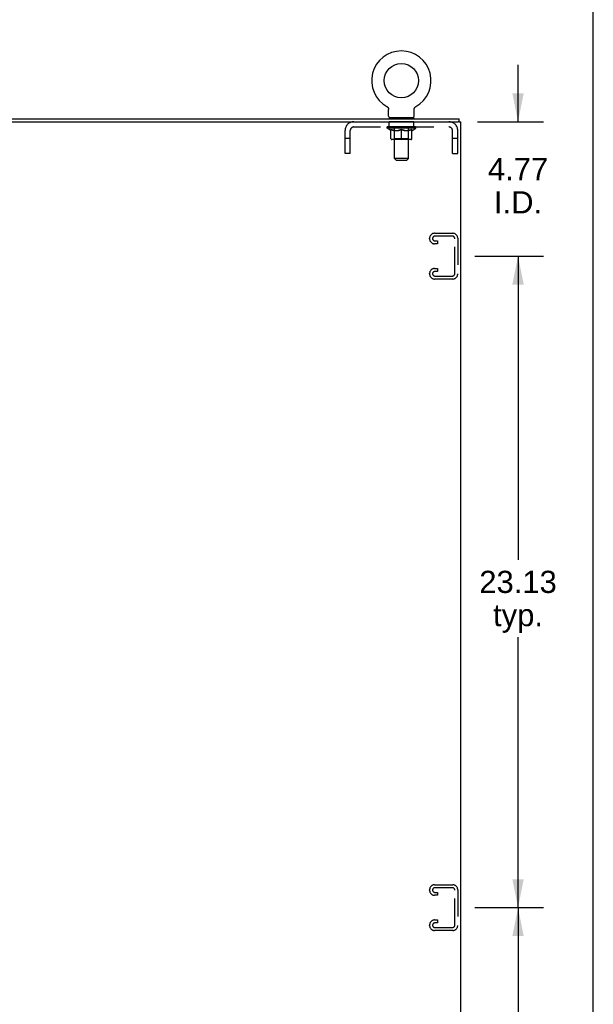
# Model space of a CAD drawing. Header units: inches. Extents: x 0 to 171, y 0 to 111.
# Tile 11 of 11: x 151 to 171, y 35 to 70. Entities that reach past the tile are written whole.
import ezdxf

# ---------------------------------------------------------------- set-up
doc = ezdxf.new("R2010")
doc.units = ezdxf.units.IN
doc.header["$LTSCALE"] = 9.428571
doc.header["$MEASUREMENT"] = 0
doc.linetypes.add('HIDDEN', pattern=[0.2, 0.1, -0.1])
doc.layers.get('0').update_dxf_attribs({"linetype": 'CONTINUOUS'})
for name, color, linetype in [('02___PRT_ALL_AXES', 7, 'CONTINUOUS'), ('DEFAULT_2', 8, 'HIDDEN'), ('DIMENSIONS', 7, 'CONTINUOUS')]:
    doc.layers.add(name, color=color, linetype=linetype)
doc.styles.get("Standard").update_dxf_attribs({"font": 'arial.ttf'})
doc.dimstyles.new('DIMSTYLE_2', dxfattribs={"dimtxt": 0.786555, "dimasz": 1.008403, "dimexe": 0.09, "dimexo": 0.07, "dimgap": 0.039, "dimtad": 0, "dimtih": 1, "dimtoh": 1, "dimzin": 4, "dimdsep": 46, "dimtxsty": 'Standard', "dimblk": '_FILLED', "dimblk1": '_FILLED', "dimblk2": '_FILLED', "dimcen": 0.09, "dimazin": 1, "dimtfac": 1, "dimtdec": 3, "dimtofl": 0, "dimtmove": 0, "dimatfit": 3, "dimldrblk": '_FILLED', "dimfxl": 1, "dimtolj": 1, "dimtzin": 4, "dimarcsym": 0})

# ---------------------------------------------------------------- blocks, each defined once
blk = doc.blocks.new('_FILLED')
at = {"color": 0, "linetype": 'ByBlock'}
blk.add_solid([(0, 0), (-1, 0.2), (-1, -0.2)], dxfattribs=at)
blk = doc.blocks.new('*D8')
at = {"layer": 'DIMENSIONS', "color": 2, "linetype": 'Continuous'}
for p, q in [((167.221, 38.381), (169.666, 38.381)), ((168.758, 38.381), (168.758, 27.605)), ((168.758, 15.256), (168.758, 24.852)), ((167.221, 15.256), (169.666, 15.256))]:
    blk.add_line(p, q, dxfattribs=at)
at = {"layer": 'DIMENSIONS', "color": 2, "linetype": 'Continuous', "xscale": 1.0084033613, "yscale": 1.0084033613, "zscale": 1.0084033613}
for p, rotation in [((168.758, 38.381), 90), ((168.758, 15.256), 270)]:
    blk.add_blockref('_FILLED', p, dxfattribs=dict(at, rotation=rotation))
at = {"layer": 'DIMENSIONS', "color": 2, "linetype": 'Continuous', "insert": (168.758, 27.212), "char_height": 0.7866, "width": 2.74856, "attachment_point": 2, "line_spacing_factor": 0.9}
blk.add_mtext('23.13\\Ptyp.', dxfattribs=at)
blk = doc.blocks.new('*D9')
at = {"layer": 'DIMENSIONS', "color": 2, "linetype": 'Continuous'}
for p, q in [((167.221, 61.506), (169.666, 61.506)), ((168.758, 61.506), (168.758, 50.73)), ((168.758, 38.381), (168.758, 47.977)), ((167.221, 38.381), (169.666, 38.381))]:
    blk.add_line(p, q, dxfattribs=at)
at = {"layer": 'DIMENSIONS', "color": 2, "linetype": 'Continuous', "xscale": 1.0084033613, "yscale": 1.0084033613, "zscale": 1.0084033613}
for p, rotation in [((168.758, 61.506), 90), ((168.758, 38.381), 270)]:
    blk.add_blockref('_FILLED', p, dxfattribs=dict(at, rotation=rotation))
at = {"layer": 'DIMENSIONS', "color": 2, "linetype": 'Continuous', "insert": (168.758, 50.337), "char_height": 0.7866, "width": 2.74856, "attachment_point": 2, "line_spacing_factor": 0.9}
blk.add_mtext('23.13\\Ptyp.', dxfattribs=at)
blk = doc.blocks.new('*D10')
at = {"layer": 'DIMENSIONS', "color": 2, "linetype": 'Continuous'}
for p, q in [((168.758, 66.277), (168.758, 68.294)), ((167.317, 66.277), (169.666, 66.277)), ((167.221, 61.506), (169.666, 61.506)), ((168.758, 61.506), (168.758, 59.489))]:
    blk.add_line(p, q, dxfattribs=at)
at = {"layer": 'DIMENSIONS', "color": 2, "linetype": 'Continuous', "xscale": 1.0084033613, "yscale": 1.0084033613, "zscale": 1.0084033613}
for p, rotation in [((168.758, 66.277), 270), ((168.758, 61.506), 90)]:
    blk.add_blockref('_FILLED', p, dxfattribs=dict(at, rotation=rotation))
at = {"layer": 'DIMENSIONS', "color": 2, "linetype": 'Continuous', "insert": (168.758, 64.988), "char_height": 0.7866, "width": 2.13744, "attachment_point": 2, "line_spacing_factor": 0.9}
blk.add_mtext('4.77\\PI.D.', dxfattribs=at)

msp = doc.modelspace()

# ---------------------------------------------------------------- linework, layer by layer
at = {"color": 7, "linetype": 'Continuous'}
for p, q in [((171.429, 0), (171.429, 110.924)), ((164.104, 66.816), (164.104, 66.816)), ((164.104, 66.816), (164.107, 66.813)), ((164.107, 66.813), (164.111, 66.811)), ((164.111, 66.811), (164.115, 66.809)), ((164.115, 66.809), (164.118, 66.806)), ((164.118, 66.806), (164.122, 66.803)), ((164.122, 66.803), (164.125, 66.8)), ((164.125, 66.8), (164.128, 66.797)), ((164.128, 66.797), (164.132, 66.794)), ((164.132, 66.794), (164.135, 66.791)), ((164.135, 66.791), (164.138, 66.788)), ((164.138, 66.788), (164.14, 66.784)), ((164.14, 66.784), (164.143, 66.781)), ((164.143, 66.781), (164.146, 66.777)), ((164.146, 66.777), (164.148, 66.773)), ((164.148, 66.773), (164.15, 66.77)), ((164.15, 66.77), (164.153, 66.766)), ((164.153, 66.766), (164.155, 66.762)), ((164.155, 66.762), (164.156, 66.758)), ((164.156, 66.758), (164.158, 66.754)), ((164.158, 66.754), (164.16, 66.75)), ((165.079, 66.75), (165.081, 66.754)), ((165.081, 66.754), (165.082, 66.758)), ((165.082, 66.758), (165.084, 66.762)), ((165.084, 66.762), (165.086, 66.766)), ((165.086, 66.766), (165.088, 66.77)), ((165.088, 66.77), (165.091, 66.773)), ((165.091, 66.773), (165.093, 66.777)), ((165.093, 66.777), (165.096, 66.781)), ((165.096, 66.781), (165.098, 66.784)), ((165.098, 66.784), (165.101, 66.788)), ((165.101, 66.788), (165.104, 66.791)), ((165.104, 66.791), (165.107, 66.794)), ((165.107, 66.794), (165.11, 66.797)), ((165.11, 66.797), (165.114, 66.8)), ((165.114, 66.8), (165.117, 66.803)), ((165.117, 66.803), (165.12, 66.806)), ((165.12, 66.806), (165.124, 66.809)), ((165.124, 66.809), (165.128, 66.811)), ((165.128, 66.811), (165.131, 66.813)), ((165.128, 66.811), (165.129, 66.812)), ((165.131, 66.813), (165.135, 66.816)), ((165.135, 66.816), (165.135, 66.816)), ((164.16, 66.75), (164.161, 66.745)), ((164.161, 66.745), (164.163, 66.741)), ((164.163, 66.741), (164.164, 66.737)), ((164.167, 66.711), (164.167, 66.707)), ((164.167, 66.471), (164.167, 66.707)), ((164.182, 66.411), (164.182, 66.381)), ((165.057, 66.411), (164.182, 66.411)), ((165.057, 66.411), (165.057, 66.381)), ((165.071, 66.707), (165.071, 66.711)), ((165.071, 66.471), (165.071, 66.707)), ((165.072, 66.719), (165.073, 66.724)), ((165.073, 66.728), (165.074, 66.733)), ((165.073, 66.724), (165.073, 66.728)), ((165.074, 66.733), (165.075, 66.737)), ((165.075, 66.737), (165.076, 66.741)), ((165.076, 66.741), (165.078, 66.745)), ((165.078, 66.745), (165.079, 66.75)), ((166.667, 66.277), (166.633, 66.277)), ((166.671, 66.277), (166.671, 66.381))]:
    msp.add_line(p, q, dxfattribs=at)
at = {"color": 3, "linetype": 'Continuous'}
for p, q in [((130.775, 66.381), (166.671, 66.381)), ((130.887, 66.277), (166.633, 66.277)), ((166.667, 66.277), (166.723, 66.277)), ((166.723, 6.485), (166.723, 66.277))]:
    msp.add_line(p, q, dxfattribs=at)
at = {"color": 7, "linetype": 'Continuous'}
for points in [[(164.164, 66.737), (164.165, 66.733), (164.166, 66.728)], [(164.165, 66.733), (164.166, 66.728), (164.166, 66.724), (164.167, 66.719), (164.167, 66.715), (164.167, 66.711)], [(164.167, 66.719), (164.167, 66.715), (164.167, 66.711)], [(165.071, 66.707), (165.071, 66.711), (165.072, 66.715), (165.072, 66.719), (165.073, 66.724)]]:
    msp.add_lwpolyline(points, dxfattribs=at)
msp.add_circle((164.619, 67.735), 0.609, dxfattribs=at)
for centre, radius, start, end in [((164.619, 67.735), 1.054, 299.1042, 240.8958), ((164.227, 66.471), 0.06, 180, 270), ((165.011, 66.471), 0.06, 270, 360)]:
    msp.add_arc(centre, radius, start, end, dxfattribs=at)
at = {"layer": '02___PRT_ALL_AXES', "color": 8, "linetype": 'HIDDEN'}
for p, q in [((164.182, 66.09), (164.182, 66.277)), ((165.057, 66.277), (164.182, 66.277)), ((165.057, 66.09), (164.182, 66.09)), ((165.057, 66.09), (165.057, 66.277))]:
    msp.add_line(p, q, dxfattribs=at)
at = {"layer": 'DEFAULT_2', "color": 8, "linetype": 'HIDDEN'}
for p, q in [((164.109, 66.812), (164.111, 66.811)), ((164.369, 66.411), (164.369, 66.381)), ((164.869, 66.411), (164.869, 66.381)), ((162.936, 66.09), (166.302, 66.09)), ((164.113, 66.053), (164.113, 66.09)), ((164.121, 66.085), (164.121, 66.09)), ((164.128, 66.082), (164.128, 66.085)), ((164.128, 66.082), (165.111, 66.082)), ((164.135, 66.082), (164.135, 66.085)), ((164.136, 66.082), (164.136, 66.085)), ((164.144, 66.085), (164.144, 66.09)), ((164.157, 66.082), (164.157, 66.085)), ((164.158, 66.082), (164.158, 66.085)), ((164.181, 66.085), (164.181, 66.09)), ((164.193, 66.082), (164.193, 66.085)), ((164.195, 66.082), (164.195, 66.085)), ((164.358, 66.084), (164.197, 66.084)), ((164.232, 66.085), (164.232, 66.09)), ((164.233, 66.082), (164.233, 66.084)), ((164.233, 66.082), (164.233, 66.084)), ((164.236, 66.082), (164.236, 66.084)), ((164.241, 66.082), (164.241, 66.085)), ((164.241, 66.082), (164.241, 66.084)), ((164.244, 66.082), (164.244, 66.085)), ((164.247, 66.082), (164.247, 66.085)), ((164.25, 66.082), (164.25, 66.084)), ((164.262, 66.082), (164.262, 66.084)), ((164.276, 66.082), (164.276, 66.084)), ((164.277, 66.082), (164.277, 66.087)), ((164.293, 66.082), (164.293, 66.084)), ((164.293, 66.082), (164.293, 66.084)), ((164.294, 66.085), (164.294, 66.09)), ((164.302, 66.082), (164.302, 66.085)), ((164.305, 66.082), (164.305, 66.085)), ((164.312, 66.082), (164.312, 66.084)), ((164.321, 66.082), (164.321, 66.088)), ((164.334, 66.082), (164.334, 66.084)), ((164.336, 66.082), (164.336, 66.084)), ((164.358, 66.082), (164.358, 66.084)), ((164.412, 66.084), (164.362, 66.084)), ((164.366, 66.085), (164.366, 66.09)), ((164.37, 64.971), (164.37, 66.381)), ((164.372, 66.082), (164.372, 66.085)), ((164.375, 66.082), (164.375, 66.085)), ((164.38, 66.082), (164.38, 66.089)), ((164.384, 66.082), (164.384, 66.084)), ((164.392, 66.082), (164.392, 66.084)), ((164.412, 66.082), (164.412, 66.084)), ((164.471, 66.084), (164.424, 66.084)), ((164.44, 66.082), (164.44, 66.084)), ((164.446, 66.085), (164.446, 66.09)), ((164.449, 66.082), (164.449, 66.085)), ((164.451, 66.082), (164.451, 66.089)), ((164.453, 66.082), (164.453, 66.085)), ((164.459, 66.082), (164.459, 66.085)), ((164.471, 66.082), (164.471, 66.084)), ((164.536, 66.084), (164.492, 66.084)), ((164.503, 66.082), (164.503, 66.084)), ((164.528, 66.084), (164.59, 66.088)), ((164.531, 66.085), (164.531, 66.09)), ((164.532, 66.09), (164.531, 66.09)), ((164.532, 66.085), (164.532, 66.09)), ((164.532, 66.082), (164.532, 66.085)), ((164.535, 66.082), (164.535, 66.085)), ((164.536, 66.082), (164.536, 66.085)), ((164.536, 66.082), (164.536, 66.084)), ((164.564, 66.084), (164.616, 66.084)), ((164.569, 66.082), (164.569, 66.084)), ((164.573, 66.084), (164.573, 66.087)), ((164.59, 66.084), (164.59, 66.088)), ((164.603, 66.082), (164.603, 66.084)), ((164.617, 66.085), (164.617, 66.085)), ((164.617, 66.082), (164.617, 66.085)), ((164.617, 66.082), (164.617, 66.085)), ((164.619, 66.085), (164.619, 66.09)), ((164.619, 66.09), (164.711, 66.084)), ((164.621, 66.082), (164.621, 66.085)), ((164.621, 66.085), (164.622, 66.085)), ((164.622, 66.082), (164.622, 66.085)), ((164.636, 66.082), (164.636, 66.084)), ((164.636, 66.084), (164.675, 66.084)), ((164.67, 66.082), (164.67, 66.084)), ((164.703, 66.082), (164.703, 66.085)), ((164.703, 66.082), (164.703, 66.084)), ((164.703, 66.084), (164.746, 66.084)), ((164.704, 66.082), (164.704, 66.085)), ((164.707, 66.085), (164.707, 66.09)), ((164.707, 66.085), (164.707, 66.09)), ((164.707, 66.09), (164.707, 66.09)), ((164.707, 66.082), (164.707, 66.085)), ((164.736, 66.082), (164.736, 66.084)), ((164.767, 66.082), (164.767, 66.084)), ((164.767, 66.084), (164.815, 66.084)), ((164.78, 66.082), (164.78, 66.085)), ((164.785, 66.082), (164.785, 66.085)), ((164.788, 66.082), (164.788, 66.089)), ((164.79, 66.082), (164.79, 66.085)), ((164.793, 66.085), (164.793, 66.09)), ((164.798, 66.082), (164.798, 66.084)), ((164.827, 66.082), (164.827, 66.084)), ((164.827, 66.084), (164.877, 66.084)), ((164.846, 66.082), (164.846, 66.084)), ((164.855, 66.082), (164.855, 66.084)), ((164.859, 66.082), (164.859, 66.089)), ((164.863, 66.082), (164.863, 66.085)), ((164.867, 66.082), (164.867, 66.085)), ((164.868, 64.971), (164.868, 66.381)), ((164.872, 66.085), (164.872, 66.09)), ((164.881, 66.082), (164.881, 66.084)), ((164.881, 66.084), (165.042, 66.084)), ((164.902, 66.082), (164.902, 66.084)), ((164.905, 66.082), (164.905, 66.084)), ((164.917, 66.082), (164.917, 66.088)), ((164.926, 66.082), (164.926, 66.084)), ((164.934, 66.082), (164.934, 66.085)), ((164.937, 66.082), (164.937, 66.085)), ((164.945, 66.085), (164.945, 66.09)), ((164.946, 66.082), (164.946, 66.084)), ((164.946, 66.082), (164.946, 66.084)), ((164.962, 66.082), (164.962, 66.087)), ((164.963, 66.082), (164.963, 66.084)), ((164.977, 66.082), (164.977, 66.084)), ((164.988, 66.082), (164.988, 66.084)), ((164.992, 66.082), (164.992, 66.085)), ((164.995, 66.082), (164.995, 66.085)), ((164.997, 66.082), (164.997, 66.085)), ((164.997, 66.082), (164.997, 66.084)), ((165.003, 66.082), (165.003, 66.084)), ((165.005, 66.082), (165.005, 66.084)), ((165.006, 66.082), (165.006, 66.084)), ((165.007, 66.085), (165.007, 66.09)), ((165.044, 66.082), (165.044, 66.085)), ((165.046, 66.082), (165.046, 66.085)), ((165.058, 66.085), (165.058, 66.09)), ((165.081, 66.082), (165.081, 66.085)), ((165.082, 66.082), (165.082, 66.085)), ((165.095, 66.085), (165.095, 66.09)), ((165.103, 66.082), (165.103, 66.085)), ((165.104, 66.082), (165.104, 66.085)), ((165.111, 66.082), (165.111, 66.085)), ((165.118, 66.085), (165.118, 66.09)), ((165.126, 66.053), (165.126, 66.09)), ((162.619, 65.152), (162.619, 65.96)), ((162.806, 65.152), (162.806, 65.96)), ((165.126, 66.053), (164.113, 66.053)), ((164.241, 65.963), (164.113, 66.053)), ((164.241, 65.963), (164.249, 65.963)), ((164.249, 65.673), (164.249, 65.998)), ((164.363, 65.963), (164.506, 65.963)), ((164.369, 65.675), (164.369, 66.05)), ((164.619, 65.644), (164.619, 65.998)), ((164.732, 65.963), (164.876, 65.963)), ((164.869, 65.675), (164.869, 66.05)), ((164.99, 65.673), (164.99, 65.998)), ((164.99, 65.963), (164.998, 65.963)), ((164.998, 65.963), (165.126, 66.053)), ((166.432, 65.152), (166.432, 65.96)), ((166.619, 65.152), (166.619, 65.96)), ((162.806, 65.682), (162.619, 65.682)), ((164.96, 65.644), (164.279, 65.644)), ((164.369, 65.675), (164.338, 65.644)), ((164.869, 65.675), (164.369, 65.675)), ((164.869, 65.675), (164.901, 65.644)), ((166.619, 65.682), (166.432, 65.682)), ((162.806, 65.152), (162.619, 65.152)), ((166.432, 65.152), (166.619, 65.152)), ((164.868, 64.971), (164.37, 64.971)), ((164.43, 64.911), (164.37, 64.971)), ((164.43, 64.911), (164.808, 64.911)), ((164.808, 64.911), (164.868, 64.971)), ((165.799, 62.318), (166.439, 62.318)), ((166.425, 62.214), (165.813, 62.214)), ((165.619, 62.123), (165.619, 62.138)), ((165.901, 61.943), (165.799, 61.943)), ((165.813, 62.047), (165.901, 62.047)), ((165.901, 62.047), (165.901, 61.943)), ((166.515, 60.887), (166.515, 62.124)), ((166.619, 62.138), (166.619, 60.873)), ((165.619, 60.873), (165.619, 60.888)), ((165.799, 61.068), (165.901, 61.068)), ((165.901, 60.964), (165.813, 60.964)), ((165.901, 61.068), (165.901, 60.964)), ((166.439, 60.693), (165.799, 60.693)), ((165.813, 60.797), (166.425, 60.797)), ((165.799, 39.193), (166.439, 39.193)), ((165.619, 38.998), (165.619, 39.013)), ((165.901, 38.818), (165.799, 38.818)), ((166.425, 39.089), (165.813, 39.089)), ((165.813, 38.922), (165.901, 38.922)), ((165.901, 38.922), (165.901, 38.818)), ((166.515, 37.762), (166.515, 38.999)), ((166.619, 39.013), (166.619, 37.748)), ((165.619, 37.748), (165.619, 37.763)), ((165.799, 37.943), (165.901, 37.943)), ((165.901, 37.839), (165.813, 37.839)), ((165.901, 37.943), (165.901, 37.839)), ((166.439, 37.568), (165.799, 37.568)), ((165.813, 37.672), (166.425, 37.672))]:
    msp.add_line(p, q, dxfattribs=at)
for points in [[(164.369, 65.963), (164.349, 65.967), (164.329, 65.971), (164.309, 65.977), (164.289, 65.983), (164.269, 65.99), (164.249, 65.998)], [(164.249, 65.997), (164.268, 65.99), (164.288, 65.983), (164.307, 65.977), (164.325, 65.972), (164.344, 65.967), (164.363, 65.963)], [(164.619, 65.998), (164.599, 65.99), (164.578, 65.983), (164.558, 65.977), (164.538, 65.971), (164.518, 65.967), (164.499, 65.963)], [(164.506, 65.963), (164.525, 65.967), (164.544, 65.972), (164.562, 65.977), (164.581, 65.983), (164.6, 65.989), (164.619, 65.997)], [(164.74, 65.963), (164.72, 65.967), (164.7, 65.972), (164.68, 65.977), (164.66, 65.983), (164.64, 65.99), (164.619, 65.998)], [(164.619, 65.997), (164.639, 65.989), (164.658, 65.983), (164.677, 65.977), (164.695, 65.971), (164.714, 65.967), (164.732, 65.963)], [(164.99, 65.998), (164.969, 65.99), (164.949, 65.983), (164.929, 65.977), (164.909, 65.971), (164.89, 65.967), (164.87, 65.963)], [(164.876, 65.963), (164.895, 65.967), (164.914, 65.972), (164.932, 65.977), (164.951, 65.983), (164.97, 65.99), (164.99, 65.997)]]:
    msp.add_lwpolyline(points, dxfattribs=at)
for centre, radius, start, end in [((164.34, 66.381), 0.03, 0, 90), ((164.898, 66.381), 0.03, 90, 180), ((162.936, 65.96), 0.317, 90, 180), ((162.936, 65.96), 0.13, 90, 180), ((164.338, 66.05), 0.0318, 0, 90), ((164.901, 66.05), 0.0318, 90, 180), ((166.302, 65.96), 0.317, 0, 90), ((166.302, 65.96), 0.13, 0, 90), ((164.279, 65.673), 0.0296, 180, 270), ((164.96, 65.673), 0.0296, 270, 360), ((165.799, 62.138), 0.18, 90, 180), ((165.813, 62.124), 0.09, 90, 180), ((166.425, 62.124), 0.09, 0, 90), ((166.439, 62.138), 0.18, 0, 90), ((165.799, 62.123), 0.18, 180, 270), ((165.813, 62.137), 0.09, 188.2192, 270), ((165.799, 60.888), 0.18, 90, 180), ((165.799, 60.873), 0.18, 180, 270), ((165.813, 60.874), 0.09, 90, 180), ((165.813, 60.887), 0.09, 188.2192, 270), ((166.425, 60.887), 0.09, 270, 360), ((166.439, 60.873), 0.18, 270, 360), ((165.799, 39.013), 0.18, 90, 180), ((166.439, 39.013), 0.18, 0, 90), ((165.799, 38.998), 0.18, 180, 270), ((165.813, 38.999), 0.09, 90, 180), ((165.813, 39.012), 0.09, 188.2192, 270), ((166.425, 38.999), 0.09, 0, 90), ((165.799, 37.763), 0.18, 90, 180), ((165.799, 37.748), 0.18, 180, 270), ((165.813, 37.749), 0.09, 90, 180), ((165.813, 37.762), 0.09, 188.2192, 270), ((166.425, 37.762), 0.09, 270, 360), ((166.439, 37.748), 0.18, 270, 360)]:
    msp.add_arc(centre, radius, start, end, dxfattribs=at)
for centre, major_axis, ratio, start_param, end_param in [((164.619, 66.09), (0.506, 0.005), 0.05963, 2.96643, 3.140963), ((164.097, 66.08), (0.158, 0), 0.060556, 0.430652, 1.470503), ((164.619, 66.09), (0.506, 0), 0.060556, 3.141593, 3.316126), ((164.097, 66.075), (0.158, 0.002), 0.05963, 1.376596, 1.469874), ((164.619, 66.09), (0.506, 0.011), 0.05688, 2.791345, 2.965878), ((164.078, 66.08), (0.158, 0.002), 0.05963, 0.25549, 1.295341), ((164.133, 66.08), (0.158, -0.002), 0.05963, 0.605815, 1.645666), ((164.619, 66.09), (0.506, -0.005), 0.05963, -2.96643, -2.791898), ((164.133, 66.075), (0.158, 0), 0.060556, 1.551758, 1.645036), ((164.078, 66.075), (0.158, 0.003), 0.05688, 1.20151, 1.294789), ((164.134, 66.077), (0.131, 0.001), 0.05963, 1.065228, 1.614276), ((164.118, 66.077), (0.131, 0.003), 0.05688, 0.890143, 1.43919), ((164.164, 66.077), (0.131, 0), 0.060556, 1.240391, 1.789438), ((164.619, 66.09), (0.506, 0.015), 0.052395, 2.616403, 2.790936), ((164.075, 66.08), (0.158, 0.003), 0.05688, 0.080405, 1.120256), ((164.183, 66.08), (0.158, -0.003), 0.05688, 0.7809, 1.820751), ((164.619, 66.09), (0.506, -0.011), 0.05688, -2.791345, -2.616812), ((164.183, 66.075), (0.158, -0.002), 0.05963, 1.72692, 1.820198), ((164.075, 66.075), (0.158, 0.005), 0.052395, 1.026568, 1.119847), ((164.117, 66.077), (0.131, 0.004), 0.052395, 0.715201, 1.264248), ((164.208, 66.077), (0.131, -0.001), 0.05963, 1.415553, 1.9646), ((164.619, 66.09), (0.506, 0.02), 0.046319, 2.441654, 2.616187), ((164.246, 66.08), (0.158, -0.005), 0.052395, 0.955842, 1.995693), ((164.619, 66.09), (0.506, -0.015), 0.052395, -2.616403, -2.44187), ((164.088, 66.08), (0.158, 0.005), 0.052395, -0.094537, 0.945314), ((164.246, 66.075), (0.158, -0.003), 0.05688, 1.902006, 1.995284), ((164.088, 66.075), (0.158, 0.006), 0.046319, 0.851819, 0.945098), ((164.132, 66.077), (0.131, 0.005), 0.046319, 0.540452, 1.089499), ((164.265, 66.077), (0.131, -0.003), 0.05688, 1.590638, 2.139686), ((164.619, 66.09), (0.506, 0.024), 0.038841, 2.267123, 2.441656), ((164.321, 66.08), (0.158, -0.006), 0.046319, 1.130591, 2.170442), ((164.619, 66.09), (0.506, -0.02), 0.046319, -2.441654, -2.267121), ((164.118, 66.08), (0.158, 0.006), 0.046319, -0.269286, 0.770565), ((164.321, 66.075), (0.158, -0.005), 0.052395, 2.076947, 2.170226), ((164.118, 66.075), (0.158, 0.007), 0.038841, 0.677289, 0.770567), ((164.162, 66.077), (0.131, 0.006), 0.038841, 0.365921, 0.914969), ((164.333, 66.077), (0.131, -0.004), 0.052395, 1.76558, 2.314627), ((164.619, 66.09), (0.506, 0.027), 0.030195, 2.09281, 2.267343), ((164.405, 66.08), (0.158, -0.007), 0.038841, 1.305122, 2.344973), ((164.619, 66.09), (0.506, -0.024), 0.038841, -2.267123, -2.092591), ((164.163, 66.08), (0.158, 0.007), 0.038841, -0.443817, 0.596034), ((164.405, 66.075), (0.158, -0.006), 0.046319, 2.251696, 2.344975), ((164.163, 66.075), (0.158, 0.008), 0.030195, 0.502975, 0.596254), ((164.205, 66.077), (0.131, 0.007), 0.030195, 0.191608, 0.740655), ((164.409, 66.077), (0.131, -0.005), 0.046319, 1.940329, 2.489376), ((164.222, 66.08), (0.158, 0.008), 0.030195, -0.61813, 0.421721), ((164.619, 66.09), (0.506, 0.029), 0.020645, 1.918687, 2.09322), ((164.495, 66.08), (0.158, -0.008), 0.030195, 1.479435, 2.519286), ((164.619, 66.09), (0.506, -0.027), 0.030195, -2.09281, -1.918277), ((164.495, 66.075), (0.158, -0.007), 0.038841, 2.426227, 2.519505), ((164.222, 66.075), (0.158, 0.009), 0.020645, 0.328852, 0.422131), ((164.261, 66.077), (0.131, 0.007), 0.020645, 0.017485, 0.566532), ((164.492, 66.077), (0.131, -0.006), 0.038841, 2.11486, 2.663907), ((164.293, 66.08), (0.158, 0.009), 0.020645, -0.792253, 0.247598), ((164.619, 66.09), (0.506, 0.03), 0.010478, 1.744704, 1.919237), ((164.589, 66.08), (0.158, -0.009), 0.020645, 1.653558, 2.693409), ((164.619, 66.09), (0.506, -0.029), 0.020645, -1.918687, -1.744154), ((164.589, 66.075), (0.158, -0.008), 0.030195, 2.60054, 2.693819), ((164.293, 66.075), (0.158, 0.009), 0.010478, 0.154869, 0.248148), ((164.328, 66.077), (0.131, 0.008), 0.010478, 6.126688, 6.675735), ((164.579, 66.077), (0.131, -0.007), 0.030195, 2.289173, 2.83822), ((164.374, 66.08), (0.158, 0.009), 0.010478, -0.966236, -0.000846), ((164.684, 66.08), (0.158, -0.009), 0.010478, 1.827541, 2.867392), ((164.619, 66.09), (0.506, -0.03), 0.010478, -1.744704, -1.570171), ((164.684, 66.075), (0.158, -0.009), 0.020645, 2.774664, 2.867942), ((164.666, 66.077), (0.131, -0.007), 0.020645, 2.463296, 3.012344), ((164.555, 66.08), (0.158, 0.009), 0.010478, 0.274201, 1.314052), ((164.486, 66.077), (0.131, 0.008), 0.010478, -0.000298, 0.504314), ((164.462, 66.075), (0.158, 0.009), 0.010478, 0.192946, 0.399283), ((164.619, 66.09), (0.506, 0.03), 0.010478, -1.578586, -1.396888), ((164.777, 66.075), (0.158, -0.009), 0.010478, 2.948646, 3.041925), ((164.753, 66.077), (0.131, -0.008), 0.010478, 2.637279, 3.142076), ((164.65, 66.08), (0.158, 0.009), 0.020645, 0.448184, 1.488034), ((164.572, 66.077), (0.131, 0.007), 0.020645, 0.129249, 0.678296), ((164.555, 66.075), (0.158, 0.009), 0.020645, 0.273651, 0.366929), ((164.619, 66.09), (0.506, 0.029), 0.020645, -1.397439, -1.222906), ((164.865, 66.08), (0.158, -0.009), 0.010478, -3.140747, -2.175357), ((164.619, 66.09), (0.506, -0.03), 0.010478, 1.222355, 1.396888), ((164.744, 66.08), (0.158, 0.008), 0.030195, 0.622307, 1.662158), ((164.66, 66.077), (0.131, 0.007), 0.030195, 0.303372, 0.852419), ((164.911, 66.077), (0.131, -0.008), 0.010478, 2.749043, 3.29809), ((164.946, 66.08), (0.158, -0.009), 0.020645, 2.893995, 3.933846), ((164.65, 66.075), (0.158, 0.008), 0.030195, 0.447774, 0.541052), ((164.946, 66.075), (0.158, -0.009), 0.010478, 2.893445, 2.986723), ((164.834, 66.08), (0.158, 0.007), 0.038841, 0.79662, 1.836471), ((164.619, 66.09), (0.506, 0.027), 0.030195, -1.223315, -1.048783), ((164.619, 66.09), (0.506, -0.029), 0.020645, 1.048373, 1.222906), ((164.747, 66.077), (0.131, 0.006), 0.038841, 0.477686, 1.026733), ((164.978, 66.077), (0.131, -0.007), 0.020645, 2.57506, 3.124108), ((165.017, 66.08), (0.158, -0.008), 0.030195, 2.719872, 3.759723), ((164.918, 66.08), (0.158, 0.006), 0.046319, 0.971151, 2.011002), ((164.744, 66.075), (0.158, 0.007), 0.038841, 0.622087, 0.715366), ((165.017, 66.075), (0.158, -0.009), 0.020645, 2.719462, 2.812741), ((164.619, 66.09), (0.506, 0.024), 0.038841, -1.049002, -0.874469), ((164.619, 66.09), (0.506, -0.027), 0.030195, 0.87425, 1.048783), ((164.829, 66.077), (0.131, 0.005), 0.046319, 0.652216, 1.201263), ((164.993, 66.08), (0.158, 0.005), 0.052395, 1.1459, 2.185751), ((165.034, 66.077), (0.131, -0.007), 0.030195, 2.400937, 2.949985), ((165.076, 66.08), (0.158, -0.007), 0.038841, 2.545558, 3.585409), ((164.906, 66.077), (0.131, 0.004), 0.052395, 0.826965, 1.376012), ((164.834, 66.075), (0.158, 0.006), 0.046319, 0.796618, 0.889896), ((165.076, 66.075), (0.158, -0.008), 0.030195, 2.545339, 2.638617), ((165.056, 66.08), (0.158, 0.003), 0.05688, 1.320842, 2.360692), ((164.619, 66.09), (0.506, 0.02), 0.046319, -0.874471, -0.699939), ((164.619, 66.09), (0.506, -0.024), 0.038841, 0.699936, 0.874469), ((165.121, 66.08), (0.158, -0.006), 0.046319, 2.371028, 3.410879), ((165.077, 66.077), (0.131, -0.006), 0.038841, 2.226624, 2.775671), ((165.106, 66.08), (0.158, 0.002), 0.05963, 1.495927, 2.535778), ((164.973, 66.077), (0.131, 0.003), 0.05688, 1.001907, 1.550954), ((165.15, 66.08), (0.158, -0.005), 0.052395, 2.196279, 3.23613), ((165.107, 66.077), (0.131, -0.005), 0.046319, 2.052093, 2.601141), ((164.918, 66.075), (0.158, 0.005), 0.052395, 0.971367, 1.064645), ((165.121, 66.075), (0.158, -0.007), 0.038841, 2.371026, 2.464304), ((165.141, 66.08), (0.158, 0), 0.060556, 1.671089, 2.71094), ((165.164, 66.08), (0.158, -0.003), 0.05688, 2.021337, 3.061188), ((164.619, 66.09), (0.506, 0.015), 0.052395, -0.699723, -0.52519), ((164.619, 66.09), (0.506, -0.02), 0.046319, 0.525406, 0.699939), ((165.161, 66.08), (0.158, -0.002), 0.05963, 1.846251, 2.886102), ((165.03, 66.077), (0.131, 0.001), 0.05963, 1.176993, 1.72604), ((165.121, 66.077), (0.131, -0.004), 0.052395, 1.877344, 2.426392), ((165.075, 66.077), (0.131, 0), 0.060556, 1.352155, 1.901202), ((165.121, 66.077), (0.131, -0.003), 0.05688, 1.702402, 2.25145), ((165.105, 66.077), (0.131, -0.001), 0.05963, 1.527317, 2.076364), ((164.993, 66.075), (0.158, 0.003), 0.05688, 1.146309, 1.239587), ((165.15, 66.075), (0.158, -0.006), 0.046319, 2.196495, 2.289773), ((164.619, 66.09), (0.506, 0.011), 0.05688, -0.524781, -0.350248), ((164.619, 66.09), (0.506, -0.015), 0.052395, 0.350657, 0.52519), ((165.056, 66.075), (0.158, 0.002), 0.05963, 1.321394, 1.414673), ((165.164, 66.075), (0.158, -0.005), 0.052395, 2.021746, 2.115024), ((164.619, 66.09), (0.506, 0.005), 0.05963, -0.349695, -0.175162), ((164.619, 66.09), (0.506, -0.011), 0.05688, 0.175715, 0.350248), ((165.106, 66.075), (0.158, 0), 0.060556, 1.496556, 1.589835), ((165.161, 66.075), (0.158, -0.003), 0.05688, 1.846804, 1.940083), ((165.141, 66.075), (0.158, -0.002), 0.05963, 1.671719, 1.764997), ((164.619, 66.09), (0.506, 0), 0.060556, -0.174533, 0), ((164.619, 66.09), (0.506, -0.005), 0.05963, 0.000629, 0.175162)]:
    msp.add_ellipse(centre, major_axis=major_axis, ratio=ratio, start_param=start_param, end_param=end_param, dxfattribs=at)

# ---------------------------------------------------------------- dimensions: what is measured, and where the dimension line sits
at = {"layer": 'DIMENSIONS', "color": 2, "linetype": 'Continuous'}
for base, p1, p2, angle, text, picture, middle in [((168.758, 61.506), (167.247, 66.277), (167.151, 61.506), 270, '<>\\PI.D.', '*D10', (168.758, 64.005)), ((168.758088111, 61.505894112), (167.151264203, 38.380894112), (167.151264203, 61.505894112), 90, '<>\\Ptyp.', '*D9', (168.758088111, 49.353478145)), ((168.758088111, 38.380894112), (167.151264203, 15.255894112), (167.151264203, 38.380894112), 90, '<>\\Ptyp.', '*D8', (168.758088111, 26.228478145))]:
    dim = msp.add_linear_dim(base=base, p1=p1, p2=p2, angle=angle, text=text, dimstyle='DIMSTYLE_2', dxfattribs=at)
    dim.commit()
    dim.dimension.update_dxf_attribs({"geometry": picture, "text_midpoint": middle, "dimtype": 160})

doc.saveas('drawing.dxf')
